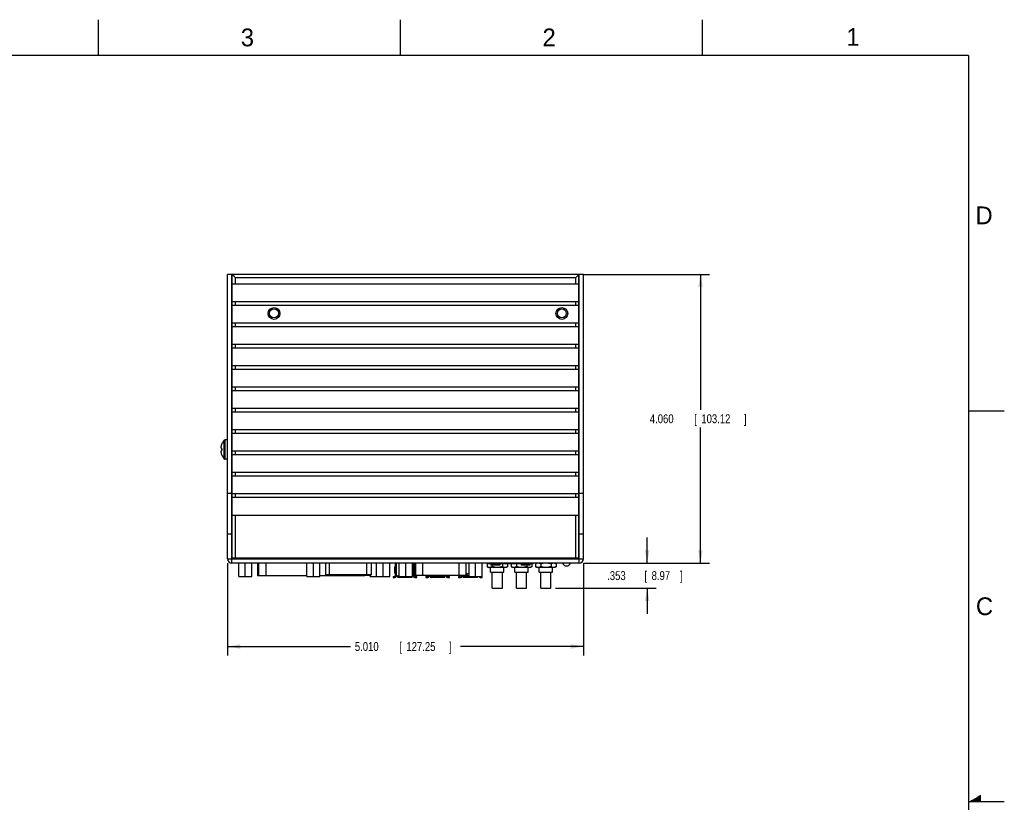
# Model space of a CAD drawing. Header units: inches. Extents: x 0 to 34, y 0 to 22.
# Tile 17 of 17: x 20.1 to 34, y 11 to 22. Entities that reach past the tile are written whole.
import ezdxf

# ---------------------------------------------------------------- set-up
doc = ezdxf.new("R2010")
doc.units = ezdxf.units.IN
doc.header["$LTSCALE"] = 1.87
doc.header["$MEASUREMENT"] = 0
doc.layers.get('0').update_dxf_attribs({"linetype": 'CONTINUOUS'})
doc.layers.add('DIMENSIONS', color=7, linetype='CONTINUOUS')
doc.styles.get("Standard").update_dxf_attribs({"font": 'txt', "width": 0.8})
doc.dimstyles.new('DIMSTYLE_2', dxfattribs={"dimtxt": 0.125, "dimasz": 0.18, "dimexe": 0.18, "dimexo": 0.0625, "dimgap": 0.09, "dimtad": 0, "dimtih": 1, "dimtoh": 1, "dimdec": 3, "dimzin": 4, "dimdsep": 46, "dimtxsty": 'STANDARD', "dimblk": '_FILLED', "dimblk1": '_FILLED', "dimblk2": '_FILLED', "dimcen": 0.09, "dimadec": 0, "dimazin": 0, "dimtp": 0.001, "dimtm": 0.001, "dimtfac": 1, "dimtdec": 3, "dimtofl": 0, "dimtmove": 0, "dimatfit": 3, "dimldrblk": '_FILLED', "dimfxl": 1, "dimtolj": 1, "dimtzin": 4, "dimarcsym": 0})

# ---------------------------------------------------------------- blocks, each defined once
blk = doc.blocks.new('_FILLED')
at = {"color": 0, "linetype": 'BYBLOCK'}
blk.add_solid([(0, 0), (-1, 0.174), (-1, -0.174)], dxfattribs=at)
blk = doc.blocks.new('*D37')
at = {"layer": 'DIMENSIONS', "color": 2, "linetype": 'CONTINUOUS'}
for p, q in [((28.077, 18.419), (29.85, 18.419)), ((29.725, 18.419), (29.725, 16.514)), ((29.725, 14.359), (29.725, 16.264)), ((28.082, 14.359), (29.85, 14.359))]:
    blk.add_line(p, q, dxfattribs=at)
at = {"layer": 'DIMENSIONS', "color": 2, "linetype": 'CONTINUOUS', "xscale": 0.18, "yscale": 0.18, "zscale": 0.18}
for p, rotation in [((29.725, 18.419), 90), ((29.725, 14.359), 270)]:
    blk.add_blockref('_FILLED', p, dxfattribs=dict(at, rotation=rotation))
at = {"layer": 'DIMENSIONS', "color": 2, "linetype": 'CONTINUOUS', "width": 0.8}
for s, p in [('4.060', (29.012, 16.326)), ('[', (29.637, 16.326)), ('103.12', (29.737, 16.326)), (']', (30.337, 16.326))]:
    blk.add_text(s, height=0.125, dxfattribs=at).set_placement(p)
blk = doc.blocks.new('*D38')
at = {"layer": 'DIMENSIONS', "color": 2, "linetype": 'CONTINUOUS'}
for p, q in [((23.07, 14.356), (23.07, 13.061)), ((28.08, 14.356), (28.08, 13.061)), ((23.07, 13.186), (24.8, 13.186)), ((28.08, 13.186), (26.35, 13.186))]:
    blk.add_line(p, q, dxfattribs=at)
at = {"layer": 'DIMENSIONS', "color": 2, "linetype": 'CONTINUOUS', "xscale": 0.18, "yscale": 0.18, "zscale": 0.18, "rotation": 180}
blk.add_blockref('_FILLED', (23.07, 13.186), dxfattribs=at)
at = {"layer": 'DIMENSIONS', "color": 2, "linetype": 'CONTINUOUS', "xscale": 0.18, "yscale": 0.18, "zscale": 0.18}
blk.add_blockref('_FILLED', (28.08, 13.186), dxfattribs=at)
at = {"layer": 'DIMENSIONS', "color": 2, "linetype": 'CONTINUOUS', "width": 0.8}
for s, p in [('5.010', (24.862, 13.123)), ('[', (25.487, 13.123)), ('127.25', (25.587, 13.123)), (']', (26.187, 13.123))]:
    blk.add_text(s, height=0.125, dxfattribs=at).set_placement(p)
blk = doc.blocks.new('*D39')
at = {"layer": 'DIMENSIONS', "color": 2, "linetype": 'CONTINUOUS'}
for p, q in [((28.975, 14.359), (28.975, 14.719)), ((28.082, 14.359), (29.1, 14.359)), ((27.684, 14.006), (29.1, 14.006)), ((28.975, 14.006), (28.975, 13.646))]:
    blk.add_line(p, q, dxfattribs=at)
at = {"layer": 'DIMENSIONS', "color": 2, "linetype": 'CONTINUOUS', "xscale": 0.18, "yscale": 0.18, "zscale": 0.18}
for p, rotation in [((28.975, 14.359), 270), ((28.975, 14.006), 90)]:
    blk.add_blockref('_FILLED', p, dxfattribs=dict(at, rotation=rotation))
at = {"layer": 'DIMENSIONS', "color": 2, "linetype": 'CONTINUOUS', "width": 0.8}
for s, p in [('.353', (28.412, 14.12)), ('[', (28.937, 14.12)), ('8.97', (29.037, 14.12)), (']', (29.437, 14.12))]:
    blk.add_text(s, height=0.125, dxfattribs=at).set_placement(p)

msp = doc.modelspace()

# ---------------------------------------------------------------- linework, layer by layer
at = {"color": 2, "linetype": 'CONTINUOUS'}
for p, q in [((21.25, 22), (21.25, 21.5)), ((25.5, 22), (25.5, 21.5)), ((29.75, 22), (29.75, 21.5)), ((33.5, 16.5), (34, 16.5)), ((33.6559, 11.09), (33.6697, 11.09)), ((34, 11), (33.5, 11)), ((33.5173, 11.01), (33.6697, 11.01)), ((33.5347, 11.02), (33.6697, 11.02)), ((33.552, 11.03), (33.6697, 11.03)), ((33.5693, 11.04), (33.6697, 11.04)), ((33.5866, 11.05), (33.6697, 11.05)), ((33.6039, 11.06), (33.6697, 11.06)), ((33.6213, 11.07), (33.6697, 11.07)), ((33.6386, 11.08), (33.6697, 11.08))]:
    msp.add_line(p, q, dxfattribs=at)
at = {"color": 7, "linetype": 'CONTINUOUS'}
for p, q in [((23.0696, 14.4189), (23.0696, 18.4189)), ((23.1296, 18.4189), (23.0696, 18.4189)), ((23.1296, 14.3589), (23.1296, 18.4189)), ((23.1346, 14.4339), (23.1346, 18.4189)), ((28.0146, 18.4189), (23.1346, 18.4189)), ((23.1846, 18.2859), (23.1846, 18.3689)), ((27.9646, 18.3689), (23.1846, 18.3689)), ((27.9646, 18.3689), (27.9646, 18.2859)), ((28.0146, 14.4339), (28.0146, 18.4189)), ((28.0796, 18.4189), (28.0196, 18.4189)), ((28.0196, 14.3589), (28.0196, 18.4189)), ((28.0796, 14.4189), (28.0796, 18.4189)), ((23.1346, 18.2759), (23.1296, 18.2802)), ((23.1346, 18.1619), (23.1296, 18.1577)), ((23.1346, 18.2859), (28.0146, 18.2859)), ((28.0146, 18.2759), (28.0196, 18.2802)), ((28.0146, 18.1619), (28.0196, 18.1577)), ((23.1346, 18.0609), (23.1296, 18.0609)), ((23.1346, 18.0412), (23.1296, 18.0412)), ((23.1346, 18.0359), (28.0146, 18.0359)), ((23.1846, 17.9859), (23.1846, 18.0359)), ((27.9646, 18.0359), (27.9646, 17.9859)), ((23.1346, 17.9859), (28.0146, 17.9859)), ((23.1346, 17.7359), (28.0146, 17.7359)), ((23.1846, 17.6859), (23.1846, 17.7359)), ((27.9646, 17.7359), (27.9646, 17.6859)), ((23.1346, 17.6859), (28.0146, 17.6859)), ((23.1346, 17.4359), (28.0146, 17.4359)), ((23.1346, 17.3859), (28.0146, 17.3859)), ((23.1846, 17.3859), (23.1846, 17.4359)), ((27.9646, 17.4359), (27.9646, 17.3859)), ((23.1346, 17.1359), (28.0146, 17.1359)), ((23.1346, 17.0859), (28.0146, 17.0859)), ((23.1846, 17.0859), (23.1846, 17.1359)), ((27.9646, 17.1359), (27.9646, 17.0859)), ((23.1346, 16.9216), (23.1296, 16.9216)), ((23.1346, 16.9019), (23.1296, 16.9019)), ((23.1346, 16.8359), (28.0146, 16.8359)), ((23.1346, 16.7859), (28.0146, 16.7859)), ((23.1846, 16.7859), (23.1846, 16.8359)), ((27.9646, 16.8359), (27.9646, 16.7859)), ((23.1346, 16.5359), (28.0146, 16.5359)), ((23.1846, 16.4859), (23.1846, 16.5359)), ((27.9646, 16.5359), (27.9646, 16.4859)), ((23.1346, 16.4859), (28.0146, 16.4859)), ((23.1346, 16.2359), (28.0146, 16.2359)), ((23.1846, 16.1859), (23.1846, 16.2359)), ((27.9646, 16.2359), (27.9646, 16.1859)), ((23.0248, 15.8256), (23.0248, 16.0863)), ((23.0356, 15.8209), (23.0356, 16.0909)), ((23.0696, 16.0909), (23.0356, 16.0909)), ((23.1346, 16.1859), (28.0146, 16.1859)), ((22.9813, 15.9699), (22.9918, 15.9699)), ((22.9918, 15.9419), (22.9813, 15.9419)), ((23.1296, 16.0249), (23.1346, 16.0249)), ((23.1346, 15.9359), (28.0146, 15.9359)), ((23.1846, 15.8859), (23.1846, 15.9359)), ((27.9646, 15.9359), (27.9646, 15.8859)), ((23.0696, 15.8209), (23.0356, 15.8209)), ((23.1296, 15.8869), (23.1346, 15.8869)), ((23.1346, 15.8859), (28.0146, 15.8859)), ((23.1346, 15.6359), (28.0146, 15.6359)), ((23.1346, 15.5859), (28.0146, 15.5859)), ((23.1846, 15.5859), (23.1846, 15.6359)), ((27.9646, 15.6359), (27.9646, 15.5859)), ((23.1296, 15.3359), (23.0696, 15.3359)), ((23.1346, 15.3359), (28.0146, 15.3359)), ((23.1346, 15.2839), (28.0146, 15.2839)), ((23.1846, 15.2839), (23.1846, 15.3359)), ((27.9646, 15.3359), (27.9646, 15.2839)), ((28.0796, 15.3359), (28.0196, 15.3359)), ((23.1346, 15.2179), (23.1296, 15.2222)), ((23.1346, 15.1039), (23.1296, 15.0997)), ((28.0146, 15.2179), (28.0196, 15.2222)), ((28.0146, 15.1039), (28.0196, 15.0997)), ((23.1346, 15.0339), (28.0146, 15.0339)), ((23.1846, 14.4189), (23.1846, 15.0339)), ((27.9646, 15.0339), (27.9646, 14.4189)), ((23.0696, 14.7689), (23.1296, 14.7689)), ((28.0196, 14.7689), (28.0796, 14.7689)), ((23.1296, 14.5939), (23.1346, 14.5939)), ((28.0146, 14.5939), (28.0196, 14.5939)), ((23.0696, 14.4189), (28.0796, 14.4189)), ((23.1846, 14.4312), (27.9646, 14.4312)), ((28.0196, 14.3589), (23.1296, 14.3589)), ((23.2271, 14.1714), (23.2271, 14.3589)), ((23.3206, 14.1714), (23.3206, 14.3589)), ((23.4141, 14.1714), (23.4141, 14.3589)), ((23.4911, 14.3589), (23.4911, 14.1819)), ((23.4926, 14.3589), (23.4926, 14.1819)), ((23.5122, 14.1819), (23.5122, 14.3589)), ((23.6106, 14.3589), (23.6106, 14.1819)), ((24.1841, 14.1714), (24.1841, 14.3589)), ((24.2776, 14.1714), (24.2776, 14.3589)), ((24.3711, 14.1714), (24.3711, 14.3589)), ((24.4481, 14.3589), (24.4481, 14.1939)), ((24.5071, 14.1839), (24.5071, 14.3589)), ((25.032, 14.1839), (25.032, 14.3589)), ((25.091, 14.3589), (25.091, 14.1939)), ((25.1681, 14.1714), (25.1681, 14.3589)), ((25.2616, 14.1714), (25.2616, 14.3589)), ((25.3551, 14.1714), (25.3551, 14.3589)), ((25.429, 14.3114), (25.4231, 14.3075)), ((25.4231, 14.2169), (25.4231, 14.3075)), ((25.429, 14.3016), (25.4231, 14.3016)), ((25.429, 14.3589), (25.429, 14.1775)), ((25.4389, 14.3589), (25.4389, 14.2819)), ((25.4478, 14.1815), (25.4478, 14.3589)), ((25.4841, 14.1714), (25.4841, 14.3589)), ((25.5776, 14.1714), (25.5776, 14.3589)), ((25.6711, 14.1714), (25.6711, 14.3589)), ((25.6857, 14.1815), (25.6857, 14.3589)), ((25.6947, 14.3589), (25.6947, 14.2819)), ((25.7046, 14.1775), (25.7046, 14.3589)), ((25.7105, 14.3075), (25.7046, 14.3114)), ((25.7046, 14.3016), (25.7105, 14.3016)), ((25.7105, 14.2169), (25.7105, 14.3075)), ((25.7146, 14.3589), (25.7146, 14.1839)), ((25.8146, 14.3589), (25.8146, 14.1839)), ((26.3246, 14.3589), (26.3246, 14.1839)), ((26.4246, 14.3589), (26.4246, 14.1839)), ((26.4681, 14.1714), (26.4681, 14.3589)), ((26.5616, 14.1714), (26.5616, 14.3589)), ((26.6551, 14.1714), (26.6551, 14.3589)), ((26.7212, 14.3472), (26.7212, 14.3077)), ((26.7212, 14.3077), (26.7416, 14.2959)), ((26.7311, 14.3529), (26.7266, 14.3503)), ((26.7326, 14.3509), (26.7326, 14.3589)), ((26.7326, 14.3509), (27.3676, 14.3509)), ((26.9896, 14.2959), (26.7416, 14.2959)), ((26.7726, 14.2309), (26.7726, 14.2959)), ((26.7751, 14.3509), (26.7751, 14.3299)), ((26.9001, 14.3299), (26.7751, 14.3299)), ((26.7934, 14.3299), (26.7934, 14.3077)), ((26.8076, 14.3509), (26.8076, 14.3589)), ((26.8826, 14.3509), (26.8826, 14.3589)), ((26.9001, 14.3509), (26.9001, 14.3299)), ((26.9377, 14.3472), (26.9377, 14.3077)), ((26.9586, 14.2309), (26.9586, 14.2959)), ((27.0099, 14.3077), (26.9896, 14.2959)), ((27.0099, 14.3472), (27.0099, 14.3077)), ((27.0632, 14.3472), (27.0632, 14.3077)), ((27.0632, 14.3077), (27.0836, 14.2959)), ((27.3316, 14.2959), (27.0836, 14.2959)), ((27.1146, 14.2309), (27.1146, 14.2959)), ((27.1354, 14.3472), (27.1354, 14.3077)), ((27.2001, 14.3509), (27.2001, 14.3309)), ((27.3251, 14.3309), (27.2001, 14.3309)), ((27.2176, 14.3589), (27.2176, 14.3509)), ((27.2797, 14.3309), (27.2797, 14.3077)), ((27.2926, 14.3589), (27.2926, 14.3509)), ((27.3006, 14.2309), (27.3006, 14.2959)), ((27.3251, 14.3509), (27.3251, 14.3309)), ((27.3519, 14.3077), (27.3316, 14.2959)), ((27.3519, 14.3472), (27.3519, 14.3077)), ((27.3676, 14.3589), (27.3676, 14.3509)), ((27.4248, 14.3585), (27.4052, 14.3472)), ((27.4052, 14.3472), (27.4052, 14.3077)), ((27.4052, 14.3077), (27.4256, 14.2959)), ((27.6736, 14.2959), (27.4256, 14.2959)), ((27.4566, 14.2309), (27.4566, 14.2959)), ((27.4774, 14.3472), (27.4774, 14.3077)), ((27.6217, 14.3472), (27.6217, 14.3077)), ((27.6426, 14.2309), (27.6426, 14.2959)), ((27.6939, 14.3077), (27.6736, 14.2959)), ((27.6743, 14.3585), (27.6939, 14.3472)), ((27.6939, 14.3472), (27.6939, 14.3077)), ((23.2271, 14.1714), (23.4141, 14.1714)), ((24.1841, 14.1819), (23.4911, 14.1819)), ((24.1841, 14.1714), (24.3711, 14.1714)), ((25.0021, 14.1819), (24.3711, 14.1819)), ((25.091, 14.1939), (24.4481, 14.1939)), ((25.081, 14.1839), (24.4581, 14.1839)), ((24.8825, 14.1819), (24.8825, 14.1839)), ((24.981, 14.1839), (24.981, 14.1819)), ((25.0005, 14.1819), (25.0005, 14.1839)), ((25.0021, 14.1839), (25.0021, 14.1819)), ((25.0791, 14.1714), (25.0791, 14.1839)), ((25.0791, 14.1714), (25.3551, 14.1714)), ((25.4014, 14.1697), (25.4211, 14.1697)), ((25.4014, 14.1697), (25.4014, 14.1539)), ((25.4014, 14.1539), (25.429, 14.1539)), ((25.4113, 14.1697), (25.4113, 14.1539)), ((25.429, 14.2228), (25.4231, 14.2228)), ((25.429, 14.213), (25.4231, 14.2169)), ((25.4299, 14.2602), (25.429, 14.2602)), ((25.429, 14.1815), (25.4841, 14.1815)), ((25.4447, 14.1697), (25.4447, 14.1815)), ((25.4644, 14.1539), (25.4644, 14.1815)), ((25.4841, 14.1795), (25.4644, 14.1795)), ((25.6691, 14.1539), (25.4644, 14.1539)), ((25.4841, 14.1714), (25.6711, 14.1714)), ((25.5225, 14.1539), (25.5225, 14.1714)), ((25.5225, 14.1697), (25.6111, 14.1697)), ((25.5323, 14.1539), (25.5323, 14.1697)), ((25.6012, 14.1697), (25.6012, 14.1539)), ((25.6111, 14.1539), (25.6111, 14.1714)), ((25.6691, 14.1539), (25.6691, 14.1714)), ((25.6711, 14.1815), (25.7046, 14.1815)), ((25.6888, 14.1815), (25.6888, 14.1697)), ((25.7046, 14.2602), (25.7037, 14.2602)), ((25.7046, 14.2228), (25.7105, 14.2228)), ((25.7105, 14.2169), (25.7046, 14.213)), ((25.7046, 14.1539), (25.7321, 14.1539)), ((25.7124, 14.1697), (25.7321, 14.1697)), ((26.4246, 14.1839), (25.7146, 14.1839)), ((25.7223, 14.1539), (25.7223, 14.1697)), ((25.7321, 14.1539), (25.7321, 14.1697)), ((25.8614, 14.1697), (25.8811, 14.1697)), ((25.8614, 14.1697), (25.8614, 14.1539)), ((25.8614, 14.1539), (25.889, 14.1539)), ((25.8713, 14.1697), (25.8713, 14.1539)), ((25.889, 14.1839), (25.889, 14.1775)), ((25.889, 14.1815), (25.9825, 14.1815)), ((25.9047, 14.1697), (25.9047, 14.1815)), ((25.9078, 14.1815), (25.9078, 14.1839)), ((25.9244, 14.1539), (25.9244, 14.1815)), ((26.1291, 14.1795), (25.9244, 14.1795)), ((26.1291, 14.1539), (25.9244, 14.1539)), ((25.9579, 14.1815), (25.9579, 14.1839)), ((25.9825, 14.1539), (25.9825, 14.1839)), ((25.9825, 14.1697), (26.0711, 14.1697)), ((25.9923, 14.1539), (25.9923, 14.1697)), ((26.0612, 14.1697), (26.0612, 14.1539)), ((26.0711, 14.1539), (26.0711, 14.1839)), ((26.0711, 14.1815), (26.1646, 14.1815)), ((26.0957, 14.1815), (26.0957, 14.1839)), ((26.1291, 14.1539), (26.1291, 14.1815)), ((26.1457, 14.1815), (26.1457, 14.1839)), ((26.1488, 14.1815), (26.1488, 14.1697)), ((26.1646, 14.1775), (26.1646, 14.1839)), ((26.1646, 14.1539), (26.1921, 14.1539)), ((26.1724, 14.1697), (26.1921, 14.1697)), ((26.1823, 14.1539), (26.1823, 14.1697)), ((26.1921, 14.1539), (26.1921, 14.1697)), ((26.3214, 14.1697), (26.3411, 14.1697)), ((26.3214, 14.1697), (26.3214, 14.1539)), ((26.3214, 14.1539), (26.349, 14.1539)), ((26.3313, 14.1697), (26.3313, 14.1539)), ((26.349, 14.1839), (26.349, 14.1775)), ((26.349, 14.1815), (26.4425, 14.1815)), ((26.3647, 14.1697), (26.3647, 14.1815)), ((26.3678, 14.1815), (26.3678, 14.1839)), ((26.3844, 14.1539), (26.3844, 14.1815)), ((26.4681, 14.1795), (26.3844, 14.1795)), ((26.5891, 14.1539), (26.3844, 14.1539)), ((26.4179, 14.1815), (26.4179, 14.1839)), ((26.4246, 14.2109), (26.4681, 14.2109)), ((26.4425, 14.1539), (26.4425, 14.2109)), ((26.4425, 14.1697), (26.5311, 14.1697)), ((26.4523, 14.1539), (26.4523, 14.1697)), ((26.4681, 14.1714), (26.6551, 14.1714)), ((26.5212, 14.1697), (26.5212, 14.1539)), ((26.5311, 14.1539), (26.5311, 14.1714)), ((26.5891, 14.1539), (26.5891, 14.1714)), ((26.6088, 14.1714), (26.6088, 14.1697)), ((26.6246, 14.1539), (26.6521, 14.1539)), ((26.6324, 14.1697), (26.6521, 14.1697)), ((26.6423, 14.1539), (26.6423, 14.1697)), ((26.6521, 14.1539), (26.6521, 14.1697)), ((26.7726, 14.2309), (26.9586, 14.2309)), ((26.7941, 14.0059), (26.7941, 14.2309)), ((26.9371, 14.0059), (26.9371, 14.2309)), ((27.1146, 14.2309), (27.3006, 14.2309)), ((27.1361, 14.0059), (27.1361, 14.2309)), ((27.2791, 14.0059), (27.2791, 14.2309)), ((27.4566, 14.2309), (27.6426, 14.2309)), ((27.4781, 14.0059), (27.4781, 14.2309)), ((27.6211, 14.0059), (27.6211, 14.2309)), ((26.7941, 14.0059), (26.9371, 14.0059)), ((27.1361, 14.0059), (27.2791, 14.0059)), ((27.4781, 14.0059), (27.6211, 14.0059))]:
    msp.add_line(p, q, dxfattribs=at)
at = {"color": 7, "linetype": 'CONTINUOUS', "const_width": 0.02}
for points in [[(33.5, 21.5), (0.5, 21.5)], [(33.5, 0.5), (33.5, 21.5)]]:
    msp.add_lwpolyline(points, dxfattribs=at)
at = {"color": 7, "linetype": 'CONTINUOUS'}
for centre, radius in [((23.7246, 17.8689), 0.083), ((23.7246, 17.8709), 0.0625), ((27.7746, 17.8689), 0.083), ((27.7746, 17.8709), 0.0625)]:
    msp.add_circle(centre, radius, dxfattribs=at)
for centre, radius, start, end in [((23.1614, 15.9559), 0.1889, 136.35603, 153.89739), ((23.0356, 16.0759), 0.015, 90, 136.35603), ((23.1614, 15.9559), 0.1883, 154.25565, 163.02163), ((23.1614, 15.9559), 0.1883, 196.97837, 205.74436), ((23.1614, 15.9559), 0.1889, 206.10261, 223.64397), ((23.0356, 15.8359), 0.015, 223.64397, 270), ((23.1296, 14.4189), 0.06, 180, 270), ((23.1496, 14.4339), 0.015, 180, 270.00002), ((27.9996, 14.4339), 0.015, 270, 360), ((28.0196, 14.4189), 0.06, 270, 360), ((26.8376, 14.4509), 0.145, 219.552, 223.60282), ((27.2626, 14.4509), 0.145, 316.39718, 320.448), ((27.8396, 14.378), 0.0591, 198.90078, 341.09922), ((24.4581, 14.1939), 0.01, 180, 270), ((25.081, 14.1939), 0.01, 270, 360), ((25.4211, 14.1775), 0.00787, 270, 360), ((25.429, 14.1697), 0.0157, 270, 360), ((25.7046, 14.1697), 0.0157, 180, 270), ((25.7124, 14.1775), 0.00787, 180, 270), ((25.8811, 14.1775), 0.00787, 270, 360), ((25.889, 14.1697), 0.0157, 270, 360), ((26.1646, 14.1697), 0.0157, 180, 270), ((26.1724, 14.1775), 0.00787, 180, 270), ((26.3411, 14.1775), 0.00787, 270, 360), ((26.349, 14.1697), 0.0157, 270, 360), ((26.6246, 14.1697), 0.0157, 180, 270), ((26.6324, 14.1775), 0.00787, 232.26147, 270)]:
    msp.add_arc(centre, radius, start, end, dxfattribs=at)
for points, knots in [([(23.1346, 18.4189), (23.1352, 18.4183), (23.1376, 18.4159), (23.1422, 18.4112), (23.149, 18.4045), (23.1571, 18.3964), (23.166, 18.3875), (23.1752, 18.3783), (23.1815, 18.372), (23.1846, 18.3689)], [0, 0, 0, 0, 0.0396349, 0.1404384, 0.2805802, 0.4458696, 0.6264004, 0.8138611, 1, 1, 1, 1]), ([(28.0146, 18.4189), (28.0139, 18.4183), (28.0116, 18.4159), (28.0069, 18.4112), (28.0001, 18.4045), (27.992, 18.3964), (27.9831, 18.3875), (27.9739, 18.3783), (27.9677, 18.372), (27.9646, 18.3689)], [0, 0, 0, 0, 0.0396349, 0.1404384, 0.2805802, 0.4458696, 0.6264004, 0.8138611, 1, 1, 1, 1]), ([(22.9777, 15.9915), (22.9777, 15.9915), (22.9774, 15.9893), (22.9772, 15.9871), (22.9771, 15.9849)], [0, 0, 0, 0, 0.0222235, 1, 1, 1, 1]), ([(22.9771, 15.9849), (22.9772, 15.9837), (22.9774, 15.9825), (22.9776, 15.9813), (22.9776, 15.9813)], [0, 0, 0, 0, 0.9772802, 1, 1, 1, 1]), ([(22.9786, 15.998), (22.9786, 15.9979), (22.9784, 15.9967), (22.9782, 15.9954), (22.978, 15.9943)], [0, 0, 0, 0, 0.0522939, 1, 1, 1, 1]), ([(22.978, 15.9798), (22.9781, 15.9791), (22.9783, 15.9784), (22.9785, 15.9777), (22.9785, 15.9776)], [0, 0, 0, 0, 0.946508, 1, 1, 1, 1]), ([(22.9791, 15.9363), (22.9789, 15.9356), (22.9787, 15.9349), (22.9785, 15.9342), (22.9785, 15.9342)], [0, 0, 0, 0, 0.9453863, 1, 1, 1, 1]), ([(22.9791, 15.9755), (22.9793, 15.975), (22.9795, 15.9745), (22.9797, 15.9739), (22.9797, 15.9739)], [0, 0, 0, 0, 0.9467972, 1, 1, 1, 1]), ([(22.9798, 16.0044), (22.9797, 16.0043), (22.9795, 16.0034), (22.9794, 16.0024), (22.9792, 16.0015)], [0, 0, 0, 0, 0.0529567, 1, 1, 1, 1]), ([(22.9813, 15.9419), (22.9807, 15.9406), (22.9802, 15.9393), (22.9797, 15.938), (22.9797, 15.9379)], [0, 0, 0, 0, 0.9767485, 1, 1, 1, 1]), ([(22.9922, 15.942), (22.9921, 15.942), (22.992, 15.9419), (22.9919, 15.9419), (22.9918, 15.9419)], [0, 0, 0, 0, 0.5018335, 1, 1, 1, 1]), ([(22.978, 15.932), (22.9778, 15.9316), (22.9777, 15.9311), (22.9776, 15.9306), (22.9776, 15.9305)], [0, 0, 0, 0, 0.9475489, 1, 1, 1, 1]), ([(22.9777, 15.9203), (22.9777, 15.9203), (22.9778, 15.9194), (22.9779, 15.9185), (22.978, 15.9176)], [0, 0, 0, 0, 0.0507957, 1, 1, 1, 1]), ([(22.9786, 15.9139), (22.9786, 15.9138), (22.9788, 15.9126), (22.979, 15.9114), (22.9792, 15.9103)], [0, 0, 0, 0, 0.0542581, 1, 1, 1, 1]), ([(22.9798, 15.9075), (22.9798, 15.9074), (22.9802, 15.9052), (22.9807, 15.903), (22.9813, 15.9009)], [0, 0, 0, 0, 0.0243071, 1, 1, 1, 1]), ([(22.9918, 15.8741), (22.9919, 15.874), (22.992, 15.8737), (22.9921, 15.8734), (22.9922, 15.8732)], [0, 0, 0, 0, 0.4994432, 1, 1, 1, 1]), ([(23.1346, 14.4339), (23.1346, 14.4336), (23.1365, 14.4332), (23.1389, 14.4327), (23.1441, 14.4323), (23.1501, 14.4319), (23.1571, 14.4317), (23.1643, 14.4315), (23.1714, 14.4313), (23.1781, 14.4312), (23.1825, 14.4312), (23.1846, 14.4312)], [0, 0, 0, 0, 0.0212656, 0.0818794, 0.1817557, 0.3100769, 0.4523588, 0.5980493, 0.7403868, 0.8750913, 1, 1, 1, 1]), ([(27.9646, 14.4312), (27.9666, 14.4312), (27.971, 14.4312), (27.9776, 14.4313), (27.9846, 14.4314), (27.9918, 14.4317), (27.9988, 14.4319), (28.0049, 14.4323), (28.0101, 14.4327), (28.0126, 14.4332), (28.0146, 14.4336), (28.0146, 14.4339)], [0, 0, 0, 0, 0.1241278, 0.2574847, 0.3983983, 0.5430873, 0.6851789, 0.8144726, 0.9160658, 0.9781673, 1, 1, 1, 1]), ([(25.4389, 14.2819), (25.4389, 14.2802), (25.4386, 14.2766), (25.4373, 14.2716), (25.4354, 14.2671), (25.4334, 14.2635), (25.4316, 14.2613), (25.4304, 14.2602), (25.4299, 14.2602)], [0, 0, 0, 0, 0.2121616, 0.4353787, 0.6425354, 0.8157437, 0.937159, 1, 1, 1, 1]), ([(25.7037, 14.2602), (25.7032, 14.2602), (25.7019, 14.2613), (25.7002, 14.2635), (25.6981, 14.2671), (25.6963, 14.2716), (25.695, 14.2766), (25.6947, 14.2802), (25.6947, 14.2819)], [0, 0, 0, 0, 0.062841, 0.1842563, 0.3574646, 0.5646213, 0.7878384, 1, 1, 1, 1]), ([(26.7314, 14.3524), (26.7304, 14.352), (26.7269, 14.3503), (26.7236, 14.3485), (26.7212, 14.3472)], [0, 0, 0, 0, 0.2904475, 1, 1, 1, 1]), ([(26.7726, 14.2986), (26.7723, 14.2986), (26.7697, 14.2979), (26.7647, 14.2968), (26.7573, 14.2963), (26.75, 14.2968), (26.7427, 14.2983), (26.7354, 14.3007), (26.7283, 14.3038), (26.7236, 14.3063), (26.7212, 14.3077)], [0, 0, 0, 0, 0.0137161, 0.1516633, 0.2879126, 0.4241618, 0.562109, 0.7031124, 0.8483856, 1, 1, 1, 1]), ([(26.7934, 14.3077), (26.791, 14.3063), (26.7864, 14.3038), (26.7794, 14.3008), (26.7748, 14.2992), (26.7726, 14.2986)], [0, 0, 0, 0, 0.3574338, 0.6999178, 1, 1, 1, 1]), ([(26.9377, 14.3077), (26.933, 14.3063), (26.9235, 14.3037), (26.9091, 14.3006), (26.8947, 14.2983), (26.8802, 14.2968), (26.8656, 14.2963), (26.851, 14.2968), (26.8364, 14.2983), (26.822, 14.3006), (26.8077, 14.3037), (26.7982, 14.3063), (26.7934, 14.3077)], [0, 0, 0, 0, 0.101415, 0.2012875, 0.3008391, 0.4004023, 0.5, 0.5995977, 0.6991609, 0.7987125, 0.898585, 1, 1, 1, 1]), ([(26.9586, 14.2986), (26.9564, 14.2992), (26.9517, 14.3008), (26.9448, 14.3038), (26.9401, 14.3063), (26.9377, 14.3077)], [0, 0, 0, 0, 0.3000822, 0.6425662, 1, 1, 1, 1]), ([(27.0099, 14.3077), (27.0076, 14.3063), (27.0029, 14.3038), (26.9957, 14.3007), (26.9885, 14.2983), (26.9812, 14.2968), (26.9738, 14.2963), (26.9665, 14.2968), (26.9614, 14.2979), (26.9588, 14.2986), (26.9586, 14.2986)], [0, 0, 0, 0, 0.1516144, 0.2968876, 0.437891, 0.5758382, 0.7120874, 0.8483367, 0.9862839, 1, 1, 1, 1]), ([(27.1146, 14.2986), (27.1143, 14.2986), (27.1117, 14.2979), (27.1067, 14.2968), (27.0993, 14.2963), (27.092, 14.2968), (27.0847, 14.2983), (27.0774, 14.3007), (27.0703, 14.3038), (27.0656, 14.3063), (27.0632, 14.3077)], [0, 0, 0, 0, 0.0137161, 0.1516633, 0.2879126, 0.4241618, 0.562109, 0.7031124, 0.8483856, 1, 1, 1, 1]), ([(27.1354, 14.3077), (27.133, 14.3063), (27.1284, 14.3038), (27.1214, 14.3008), (27.1168, 14.2992), (27.1146, 14.2986)], [0, 0, 0, 0, 0.3574338, 0.6999178, 1, 1, 1, 1]), ([(27.2797, 14.3077), (27.275, 14.3063), (27.2655, 14.3037), (27.2511, 14.3006), (27.2367, 14.2983), (27.2222, 14.2968), (27.2076, 14.2963), (27.193, 14.2968), (27.1784, 14.2983), (27.164, 14.3006), (27.1497, 14.3037), (27.1402, 14.3063), (27.1354, 14.3077)], [0, 0, 0, 0, 0.101415, 0.2012875, 0.3008391, 0.4004023, 0.5, 0.5995977, 0.6991609, 0.7987125, 0.898585, 1, 1, 1, 1]), ([(27.3006, 14.2986), (27.2984, 14.2992), (27.2937, 14.3008), (27.2868, 14.3038), (27.2821, 14.3063), (27.2797, 14.3077)], [0, 0, 0, 0, 0.3000822, 0.6425662, 1, 1, 1, 1]), ([(27.3519, 14.3077), (27.3496, 14.3063), (27.3449, 14.3038), (27.3377, 14.3007), (27.3305, 14.2983), (27.3232, 14.2968), (27.3158, 14.2963), (27.3085, 14.2968), (27.3034, 14.2979), (27.3008, 14.2986), (27.3006, 14.2986)], [0, 0, 0, 0, 0.1516144, 0.2968876, 0.437891, 0.5758382, 0.7120874, 0.8483367, 0.9862839, 1, 1, 1, 1]), ([(27.4566, 14.3562), (27.4563, 14.3563), (27.4537, 14.357), (27.4487, 14.358), (27.4413, 14.3585), (27.434, 14.358), (27.4267, 14.3565), (27.4194, 14.3542), (27.4123, 14.351), (27.4076, 14.3485), (27.4052, 14.3472)], [0, 0, 0, 0, 0.0137161, 0.1516633, 0.2879126, 0.4241618, 0.562109, 0.7031124, 0.8483856, 1, 1, 1, 1]), ([(27.4566, 14.2986), (27.4563, 14.2986), (27.4537, 14.2979), (27.4487, 14.2968), (27.4413, 14.2963), (27.434, 14.2968), (27.4267, 14.2983), (27.4194, 14.3007), (27.4123, 14.3038), (27.4076, 14.3063), (27.4052, 14.3077)], [0, 0, 0, 0, 0.0137161, 0.1516633, 0.2879126, 0.4241618, 0.562109, 0.7031124, 0.8483856, 1, 1, 1, 1]), ([(27.4774, 14.3472), (27.475, 14.3485), (27.4704, 14.351), (27.4634, 14.3541), (27.4588, 14.3556), (27.4566, 14.3562)], [0, 0, 0, 0, 0.3574338, 0.6999178, 1, 1, 1, 1]), ([(27.4774, 14.3077), (27.475, 14.3063), (27.4704, 14.3038), (27.4634, 14.3008), (27.4588, 14.2992), (27.4566, 14.2986)], [0, 0, 0, 0, 0.3574338, 0.6999178, 1, 1, 1, 1]), ([(27.6217, 14.3472), (27.617, 14.3486), (27.6075, 14.3511), (27.5931, 14.3542), (27.5787, 14.3566), (27.5642, 14.358), (27.5496, 14.3585), (27.535, 14.358), (27.5204, 14.3566), (27.506, 14.3542), (27.4917, 14.3511), (27.4822, 14.3486), (27.4774, 14.3472)], [0, 0, 0, 0, 0.101415, 0.2012875, 0.3008391, 0.4004023, 0.5, 0.5995977, 0.6991609, 0.7987125, 0.898585, 1, 1, 1, 1]), ([(27.6217, 14.3077), (27.617, 14.3063), (27.6075, 14.3037), (27.5931, 14.3006), (27.5787, 14.2983), (27.5642, 14.2968), (27.5496, 14.2963), (27.535, 14.2968), (27.5204, 14.2983), (27.506, 14.3006), (27.4917, 14.3037), (27.4822, 14.3063), (27.4774, 14.3077)], [0, 0, 0, 0, 0.101415, 0.2012875, 0.3008391, 0.4004023, 0.5, 0.5995977, 0.6991609, 0.7987125, 0.898585, 1, 1, 1, 1]), ([(27.6426, 14.3562), (27.6404, 14.3556), (27.6357, 14.3541), (27.6288, 14.351), (27.6241, 14.3485), (27.6217, 14.3472)], [0, 0, 0, 0, 0.3000822, 0.6425662, 1, 1, 1, 1]), ([(27.6426, 14.2986), (27.6404, 14.2992), (27.6357, 14.3008), (27.6288, 14.3038), (27.6241, 14.3063), (27.6217, 14.3077)], [0, 0, 0, 0, 0.3000822, 0.6425662, 1, 1, 1, 1]), ([(27.6939, 14.3472), (27.6916, 14.3485), (27.6869, 14.351), (27.6797, 14.3542), (27.6725, 14.3565), (27.6652, 14.358), (27.6578, 14.3585), (27.6505, 14.358), (27.6454, 14.357), (27.6428, 14.3563), (27.6426, 14.3562)], [0, 0, 0, 0, 0.1516144, 0.2968876, 0.437891, 0.5758382, 0.7120874, 0.8483367, 0.9862839, 1, 1, 1, 1]), ([(27.6939, 14.3077), (27.6916, 14.3063), (27.6869, 14.3038), (27.6797, 14.3007), (27.6725, 14.2983), (27.6652, 14.2968), (27.6578, 14.2963), (27.6505, 14.2968), (27.6454, 14.2979), (27.6428, 14.2986), (27.6426, 14.2986)], [0, 0, 0, 0, 0.1516144, 0.2968876, 0.437891, 0.5758382, 0.7120874, 0.8483367, 0.9862839, 1, 1, 1, 1])]:
    msp.add_open_spline(points, degree=3, knots=knots, dxfattribs=at)
for points in [[(22.9776, 15.9813), (22.9777, 15.9808), (22.9778, 15.9803), (22.978, 15.9798)], [(22.978, 15.9943), (22.9779, 15.9933), (22.9778, 15.9924), (22.9777, 15.9915)], [(22.9785, 15.9342), (22.9783, 15.9335), (22.9781, 15.9328), (22.978, 15.932)], [(22.9785, 15.9776), (22.9787, 15.9769), (22.9789, 15.9762), (22.9791, 15.9755)], [(22.9792, 16.0015), (22.979, 16.0003), (22.9788, 15.9992), (22.9786, 15.998)], [(22.9797, 15.9379), (22.9795, 15.9374), (22.9793, 15.9369), (22.9791, 15.9363)], [(22.9797, 15.9739), (22.9802, 15.9726), (22.9807, 15.9712), (22.9813, 15.9699)], [(22.9813, 16.0109), (22.9807, 16.0087), (22.9802, 16.0066), (22.9798, 16.0044)], [(22.9922, 16.0386), (22.9921, 16.0387), (22.9918, 16.0389), (22.9918, 16.0389)], [(22.992, 16.0382), (22.9919, 16.038), (22.9919, 16.0379), (22.9918, 16.0377)], [(22.9918, 15.9699), (22.9919, 15.9699), (22.9919, 15.9699), (22.992, 15.9699)], [(22.9919, 15.9628), (22.9919, 15.962), (22.9918, 15.9613), (22.9918, 15.9606)], [(22.9918, 15.9606), (22.9918, 15.959), (22.9918, 15.9575), (22.9918, 15.9559)], [(22.9918, 15.9559), (22.9918, 15.9544), (22.9918, 15.9528), (22.9918, 15.9512)], [(22.9918, 15.9512), (22.9918, 15.9505), (22.9919, 15.9498), (22.9919, 15.9491)], [(22.992, 15.9652), (22.9919, 15.9644), (22.9919, 15.9636), (22.9919, 15.9628)], [(22.9919, 15.9491), (22.9919, 15.9483), (22.9919, 15.9474), (22.992, 15.9466)], [(22.9922, 16.0386), (22.9921, 16.0385), (22.9921, 16.0383), (22.992, 16.0382)], [(22.9922, 15.9699), (22.9921, 15.9683), (22.992, 15.9668), (22.992, 15.9652)], [(22.992, 15.9699), (22.9921, 15.9699), (22.9921, 15.9699), (22.9922, 15.9699)], [(22.992, 15.9466), (22.992, 15.9451), (22.9921, 15.9435), (22.9922, 15.942)], [(22.9776, 15.9305), (22.9774, 15.9293), (22.9772, 15.9281), (22.9771, 15.9269)], [(22.9771, 15.9269), (22.9772, 15.9247), (22.9774, 15.9225), (22.9777, 15.9203)], [(22.978, 15.9176), (22.9782, 15.9163), (22.9784, 15.9151), (22.9786, 15.9139)], [(22.9792, 15.9103), (22.9794, 15.9094), (22.9796, 15.9084), (22.9798, 15.9075)], [(22.9922, 15.8732), (22.9921, 15.8731), (22.9918, 15.873), (22.9918, 15.873)], [(26.9377, 14.3472), (26.9331, 14.3485), (26.9284, 14.3498), (26.9237, 14.3509)], [(26.9448, 14.3509), (26.9424, 14.3498), (26.94, 14.3485), (26.9377, 14.3472)], [(27.0099, 14.3472), (27.0076, 14.3485), (27.0053, 14.3498), (27.0029, 14.3509)], [(27.0703, 14.3509), (27.0679, 14.3498), (27.0655, 14.3485), (27.0632, 14.3472)], [(27.1354, 14.3472), (27.1331, 14.3485), (27.1308, 14.3498), (27.1284, 14.3509)], [(27.1495, 14.3509), (27.1447, 14.3498), (27.1401, 14.3485), (27.1354, 14.3472)], [(27.3519, 14.3472), (27.3496, 14.3485), (27.3473, 14.3498), (27.3449, 14.3509)]]:
    msp.add_open_spline(points, degree=3, dxfattribs=at)

# ---------------------------------------------------------------- texts
at = {"color": 2, "linetype": 'CONTINUOUS'}
for s, p in [('3', (23.257, 21.6259)), ('2', (27.5025, 21.6262)), ('1', (31.7781, 21.6326)), ('D', (33.5947, 19.1236)), ('C', (33.6004, 13.6267))]:
    msp.add_text(s, height=0.25, dxfattribs=at).set_placement(p)

# ---------------------------------------------------------------- dimensions: what is measured, and where the dimension line sits
at = {"layer": 'DIMENSIONS', "color": 2, "linetype": 'CONTINUOUS'}
for base, p1, p2, angle, picture, middle in [((29.7246, 14.3589), (28.0771, 18.4189), (28.0821, 14.3589), 270, '*D37', (29.7246, 16.3889)), ((28.9746, 14.0059), (28.0821, 14.3589), (27.6836, 14.0059), 270, '*D39', (28.9746, 14.1824)), ((23.0696, 13.1859), (28.0796, 14.3564), (23.0696, 14.3564), 180, '*D38', (25.5746, 13.1859))]:
    dim = msp.add_linear_dim(base=base, p1=p1, p2=p2, angle=angle, dimstyle='DIMSTYLE_2', dxfattribs=at)
    dim.commit()
    dim.dimension.update_dxf_attribs({"geometry": picture, "text_midpoint": middle, "dimtype": 160})

doc.saveas('drawing.dxf')
